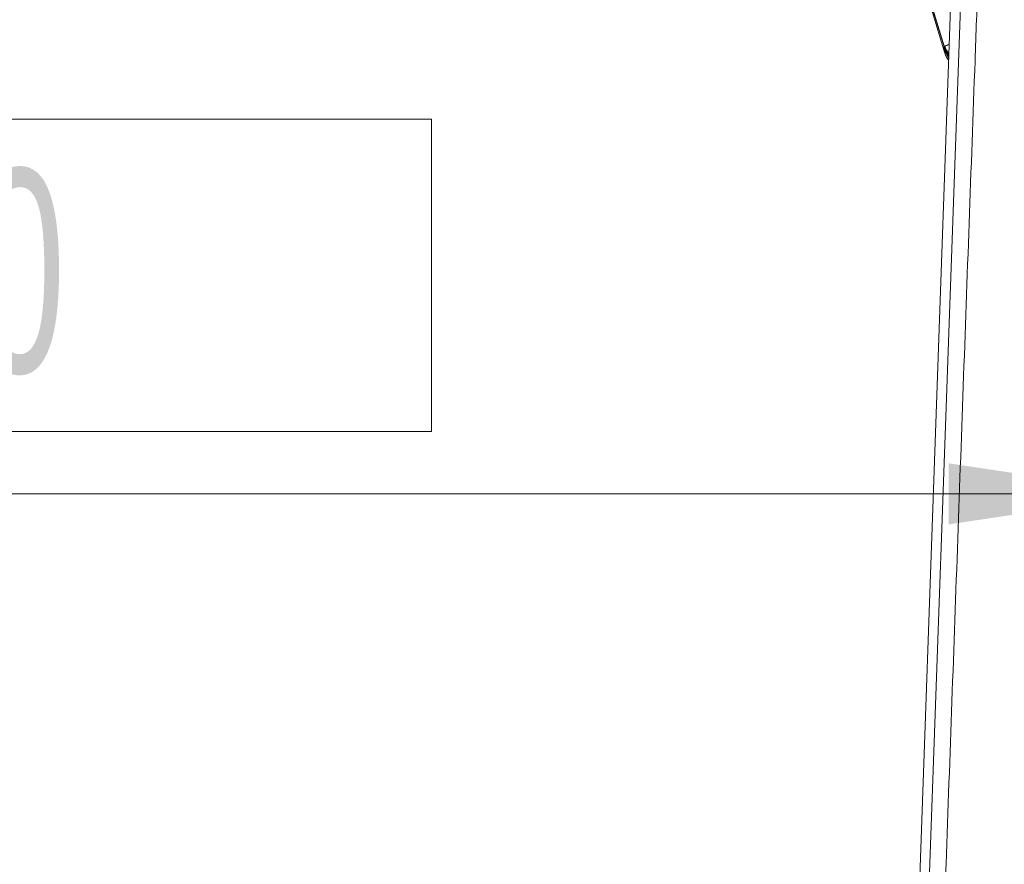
# Model space of a CAD drawing. Header units: millimetres. Extents: x 0 to 8410, y 0 to 5940.
# Tile 46 of 256: x 1108 to 1350, y 2676 to 2883. Entities that reach past the tile are written whole.
import ezdxf

# ---------------------------------------------------------------- set-up
doc = ezdxf.new("R2010")
doc.units = ezdxf.units.MM
doc.header["$LTSCALE"] = 10
doc.styles.add('SLDTEXTSTYLE0', font='TXT', dxfattribs={"width": 0.605})
doc.dimstyles.new('SLDDIMSTYLE0', dxfattribs={"dimtxt": 50, "dimasz": 50, "dimexe": 0, "dimexo": 0.0625, "dimgap": 12.5, "dimtad": 1, "dimtoh": 1, "dimdec": 1, "dimrnd": 1e-09, "dimzin": 12, "dimdsep": 46, "dimtxsty": 'SLDTEXTSTYLE0', "dimsah": 1, "dimcen": 0.09, "dimadec": 0, "dimazin": 0, "dimtfac": 1, "dimtofl": 0, "dimtmove": 0, "dimatfit": 3, "dimfxl": 0, "dimfrac": 2, "dimtolj": 1, "dimtzin": 12, "dimarcsym": 0})
doc.dimstyles.new('SLDDIMSTYLE1', dxfattribs={"dimtxt": 50, "dimasz": 50, "dimexe": 0, "dimexo": 0.0625, "dimgap": -12.5, "dimtad": 1, "dimtoh": 1, "dimdec": 1, "dimrnd": 1e-09, "dimzin": 12, "dimdsep": 46, "dimtxsty": 'SLDTEXTSTYLE0', "dimsah": 1, "dimcen": 0.09, "dimadec": 0, "dimazin": 0, "dimtfac": 1, "dimtofl": 0, "dimtmove": 0, "dimatfit": 3, "dimfxl": 0, "dimfrac": 2, "dimtolj": 1, "dimtzin": 12, "dimarcsym": 0})
doc.dimstyles.new('SLDDIMSTYLE2', dxfattribs={"dimtxt": 50, "dimasz": 50, "dimexe": 0, "dimexo": 0.0625, "dimgap": 12.5, "dimtad": 1, "dimtoh": 1, "dimdec": 1, "dimrnd": 1e-09, "dimzin": 12, "dimdsep": 46, "dimtxsty": 'SLDTEXTSTYLE0', "dimsah": 1, "dimcen": 0.09, "dimadec": 0, "dimazin": 0, "dimtfac": 1, "dimtofl": 0, "dimtmove": 0, "dimatfit": 3, "dimfxl": 0, "dimfrac": 2, "dimtolj": 1, "dimtzin": 12, "dimarcsym": 0})

# ---------------------------------------------------------------- blocks, each defined once
blk = doc.blocks.new('*D7')
at = {"color": 7, "linetype": 'Continuous', "lineweight": 0}
for p, q in [((1441.19, 2973.04), (715.54, 2973.04)), ((730.54, 2973.04), (730.54, 1878.04)), ((1441.19, 1878.04), (715.54, 1878.04))]:
    blk.add_line(p, q, dxfattribs=at)
for points in [[(730.54, 2973.04), (723.04, 2923.04), (738.04, 2923.04)], [(730.54, 1878.04), (738.04, 1928.04), (723.04, 1928.04)]]:
    blk.add_solid(points, dxfattribs=at)
at = {"color": 7, "linetype": 'Continuous', "lineweight": 0, "insert": (666.09, 2349.16), "char_height": 50, "attachment_point": 1, "rotation": 90, "style": 'SLDTEXTSTYLE0'}
blk.add_mtext('1095', dxfattribs=at)
blk = doc.blocks.new('*D9')
at = {"color": 7, "linetype": 'Continuous', "lineweight": 0}
for p, q in [((1441.19, 3305.04), (615.54, 3305.04)), ((630.54, 3305.04), (630.54, 1383.04)), ((1102.29, 1383.04), (615.54, 1383.04))]:
    blk.add_line(p, q, dxfattribs=at)
for points in [[(630.54, 3305.04), (623.04, 3255.04), (638.04, 3255.04)], [(630.54, 1383.04), (638.04, 1433.04), (623.04, 1433.04)]]:
    blk.add_solid(points, dxfattribs=at)
at = {"color": 7, "linetype": 'Continuous', "lineweight": 0, "insert": (566.09, 2267.66), "char_height": 50, "attachment_point": 1, "rotation": 90, "style": 'SLDTEXTSTYLE0'}
blk.add_mtext('1922', dxfattribs=at)
blk = doc.blocks.new('*D10')
at = {"color": 7, "linetype": 'Continuous', "lineweight": 0}
for p, q in [((1024.6, 2858.73), (1024.6, 2782.01)), ((1209.12, 2858.73), (1024.6, 2858.73)), ((1209.12, 2782.01), (1209.12, 2858.73)), ((1024.6, 2782.01), (1209.12, 2782.01)), ((1386.19, 2703.04), (1386.19, 2781.66)), ((1496.19, 2703.04), (1496.19, 2781.66)), ((1386.19, 2766.66), (1024.6, 2766.66)), ((1386.19, 2766.66), (1496.19, 2766.66)), ((1496.19, 2766.66), (1596.19, 2766.66))]:
    blk.add_line(p, q, dxfattribs=at)
for points in [[(1386.19, 2766.66), (1336.19, 2774.16), (1336.19, 2759.16)], [(1496.19, 2766.66), (1546.19, 2759.16), (1546.19, 2774.16)]]:
    blk.add_solid(points, dxfattribs=at)
at = {"color": 7, "linetype": 'Continuous', "lineweight": 0, "insert": (1040.48, 2846.46), "char_height": 50, "attachment_point": 1, "style": 'SLDTEXTSTYLE0'}
blk.add_mtext(' 110 ', dxfattribs=at)
blk = doc.blocks.new('*D11')
at = {"color": 7, "linetype": 'Continuous', "lineweight": 0}
for p, q in [((1441.19, 2973.04), (1441.19, 2553.47)), ((1386.19, 2703.04), (1386.19, 2553.47)), ((1386.19, 2568.47), (1119.57, 2568.47)), ((1386.19, 2568.47), (1441.19, 2568.47)), ((1441.19, 2568.47), (1541.19, 2568.47))]:
    blk.add_line(p, q, dxfattribs=at)
for points in [[(1386.19, 2568.47), (1336.19, 2575.97), (1336.19, 2560.97)], [(1441.19, 2568.47), (1491.19, 2560.97), (1491.19, 2575.97)]]:
    blk.add_solid(points, dxfattribs=at)
at = {"color": 7, "linetype": 'Continuous', "lineweight": 0, "insert": (1135.44, 2632.93), "char_height": 50, "attachment_point": 1, "style": 'SLDTEXTSTYLE0'}
blk.add_mtext('55', dxfattribs=at)

msp = doc.modelspace()

# ---------------------------------------------------------------- linework, layer by layer
at = {"color": 7, "linetype": 'Continuous', "lineweight": 0}
for p, q in [((1339.753542, 2976.613447), (1328.774478, 2664.544747)), ((1335.088003, 2876.219675), (1327.520251, 2901.303694)), ((1329.0979, 2894.934818), (1335.248019, 2874.88918)), ((1335.247915, 2875.509784), (1336.136583, 2873.80521))]:
    msp.add_line(p, q, dxfattribs=at)
at = {"color": 8, "linetype": 'Continuous', "lineweight": 0}
for p, q in [((1335.076291, 2876.604125), (1327.520251, 2901.303694)), ((1335.076291, 2876.604125), (1335.193101, 2876.655504)), ((1335.088003, 2876.219675), (1335.076291, 2876.604125))]:
    msp.add_line(p, q, dxfattribs=at)
at = {"color": 8, "linetype": 'Continuous', "lineweight": 0, "flags": 128}
msp.add_lwpolyline([(1331.129435, 2664.463446), (1335.211094, 2778.805539), (1339.297216, 2893.269226)], dxfattribs=at)
at = {"color": 8, "linetype": 'Continuous', "lineweight": 0}
for centre, radius, start, end in [((1340.802432, 2878.365966), 5.991058, 197.10228379, 219.25993939), ((1340.942135, 2878.449074), 6.022315, 197.32675421, 217.59961076)]:
    msp.add_arc(centre, radius, start, end, dxfattribs=at)
for points, knots in [([(1343.352768, 2893.044874), (1343.111452, 2886.38293), (1341.904864, 2853.073122), (1340.208783, 2806.438414), (1338.293169, 2753.133994), (1336.865964, 2713.153583), (1335.419325, 2673.17616), (1333.037035, 2610.151455), (1327.496898, 2466.989894), (1321.760948, 2318.438088), (1316.758659, 2187.506419), (1314.676267, 2131.370289), (1312.621879, 2075.220041), (1310.586368, 2019.062379), (1308.645665, 1965.497703), (1307.379716, 1930.654164), (1306.793827, 1914.528355)], [0, 0, 0, 0, 0.0204112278, 0.1020564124, 0.1428858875, 0.1837195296, 0.2245443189, 0.2653619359, 0.3769563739, 0.6638517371, 0.721191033, 0.7785340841, 0.8358858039, 0.8932416, 0.9505915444, 1, 1, 1, 1]), ([(1335.193101, 2876.655504), (1335.363953, 2876.695351), (1335.575515, 2876.744692), (1336.145307, 2877.100976), (1336.25495, 2877.169535)], [0, 0, 0, 0, 0.8075723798, 1, 1, 1, 1]), ([(1335.266437, 2874.894783), (1335.266877, 2874.880185), (1335.268141, 2874.838182), (1335.255901, 2875.244609), (1335.247915, 2875.509784)], [0, 0, 0, 0, 0.3475466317, 1, 1, 1, 1])]:
    msp.add_open_spline(points, degree=3, knots=knots, dxfattribs=at)
at = {"color": 7, "linetype": 'Continuous', "lineweight": 0}
for points, knots in [([(1335.247915, 2875.509784), (1335.201193, 2875.665131), (1335.113438, 2875.95691), (1335.019869, 2876.266165), (1334.976118, 2876.410768)], [0, 0, 0, 0, 0.5324144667, 1, 1, 1, 1]), ([(1335.088003, 2876.219675), (1335.309505, 2875.595819), (1335.588952, 2874.808759), (1336.055563, 2874.348022), (1336.152319, 2874.252483)], [0, 0, 0, 0, 0.7926406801, 1, 1, 1, 1]), ([(1335.257161, 2874.891803), (1335.305148, 2874.735753), (1335.457356, 2874.240788), (1335.736267, 2873.654385), (1336.050785, 2873.31633), (1336.116884, 2873.245284)], [0, 0, 0, 0, 0.26668537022, 0.8458862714, 1, 1, 1, 1])]:
    msp.add_open_spline(points, degree=3, knots=knots, dxfattribs=at)

# ---------------------------------------------------------------- dimensions: what is measured, and where the dimension line sits
for base, p1, p2, picture, middle in [((630.538944, 1383.044765), (1441.190786, 3305.044765), (1102.291642, 1383.044765), '*D9', (630.538944, 2344.044765)), ((730.538944, 1878.044765), (1441.190786, 2973.044765), (1441.190786, 1878.044765), '*D7', (730.538944, 2425.544765))]:
    dim = msp.add_linear_dim(base=base, p1=p1, p2=p2, angle=90, dimstyle='SLDDIMSTYLE0', dxfattribs=at)
    dim.commit()
    dim.dimension.update_dxf_attribs({"geometry": picture, "text_midpoint": middle, "dimtype": 160})
for base, p2, dimstyle, picture, middle in [((1441.190786, 2568.4738), (1441.190786, 2973.044765), 'SLDDIMSTYLE2', '*D11', (1173.636728, 2568.4738)), ((1496.190786, 2766.661321), (1496.190786, 2703.044765), 'SLDDIMSTYLE1', '*D10', (1116.859058, 2766.661321))]:
    dim = msp.add_linear_dim(base=base, p1=(1386.190786, 2703.044765), p2=p2, dimstyle=dimstyle, dxfattribs=at)
    dim.commit()
    dim.dimension.update_dxf_attribs({"geometry": picture, "text_midpoint": middle, "dimtype": 160})

doc.saveas('drawing.dxf')
